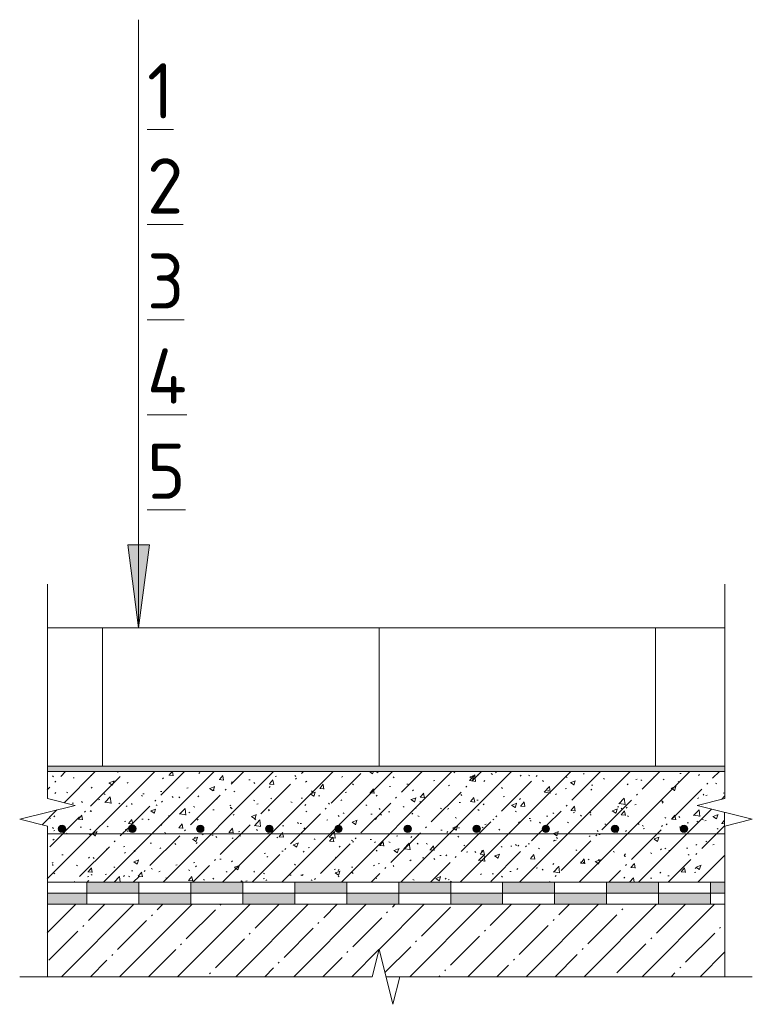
# Model space of a CAD drawing. Header units: millimetres. Extents: x 786 to 42540, y -7760 to 3796.
# Tile 14 of 256: x 3612 to 3877, y 3406 to 3762. Entities that reach past the tile are written whole.
import ezdxf

# ---------------------------------------------------------------- set-up
doc = ezdxf.new("R2010")
doc.units = ezdxf.units.MM
for name, color, linetype, lineweight in [('A-ANNO-NOTE', 7, 'Continuous', 5), ('A-DETL', 7, 'Continuous', 25), ('A-DETL-GENF', 7, 'Continuous', 13), ('G-ANNO-TEXT', 7, 'Continuous', 5)]:
    doc.layers.add(name, color=color, linetype=linetype, lineweight=lineweight)
doc.styles.add('GOST Common_1', font='GOST_Common.ttf', dxfattribs={"height": 20})
pattern_1 = [(0, (2825.0881, 0), (8.128, 2.032), [0.335, -5.761, 0.335, -5.761, -32.512]), (0, (2825.0881, 0), (8.128, 2.032), [-12.192, 0.335, -11.857, 0.335, -5.761, -14.224]), (0, (2825.0881, 0), (8.128, 2.032), [-30.48, 0.335, -3.729, 0.335, -9.825]), (120, (2828.1361, 1.016), (-5.8237636, 6.0230545), [0.335, -5.761, 0.335, -5.761, -32.512]), (120, (2828.1361, 1.016), (-5.8237636, 6.0230545), [-12.192, 0.335, -11.857, 0.335, -5.761, -14.224]), (120, (2828.1361, 1.016), (-5.8237636, 6.0230545), [-30.48, 0.335, -3.729, 0.335, -9.825]), (240, (2829.1521, 5.08), (-2.3042364, -8.0550545), [0.335, -5.761, 0.335, -5.761, -32.512]), (240, (2829.1521, 5.08), (-2.3042364, -8.0550545), [-12.192, 0.335, -11.857, 0.335, -5.761, -14.224]), (240, (2829.1521, 5.08), (-2.3042364, -8.0550545), [-30.48, 0.335, -3.729, 0.335, -9.825])]

# ---------------------------------------------------------------- blocks, each defined once
blk = doc.blocks.new('Линия разрыва - М 1_5-7660913-Пол_Тип 3_брусчатка_рампа')
at = {"layer": 'A-DETL-GENF', "lineweight": 5}
for p, q in [((796.43, 3550.64), (796.43, 3558.14)), ((796.43, 3480.64), (796.43, 3550.64)), ((806.43, 3478.14), (796.43, 3480.64)), ((786.43, 3473.14), (806.43, 3478.14)), ((796.43, 3470.64), (786.43, 3473.14)), ((796.43, 3416.19), (796.43, 3470.64))]:
    blk.add_line(p, q, dxfattribs=at)
blk = doc.blocks.new('Линия разрыва - М 1_5-7660802-Пол_Тип 3_брусчатка_рампа')
at = {"layer": 'A-DETL-GENF', "lineweight": 5}
for p, q in [((1041.43, 3550.64), (1041.43, 3558.14)), ((1041.43, 3550.64), (1041.43, 3480.64)), ((1041.43, 3480.64), (1031.43, 3478.14)), ((1031.43, 3478.14), (1051.43, 3473.14)), ((1051.43, 3473.14), (1041.43, 3470.64)), ((1041.43, 3470.64), (1041.43, 3416.19))]:
    blk.add_line(p, q, dxfattribs=at)
blk = doc.blocks.new('Линия разрыва - М 1_5-5780434-Пол_Тип 3_брусчатка_рампа')
at = {"layer": 'A-DETL-GENF', "lineweight": 5}
for p, q in [((916.43, 3426.19), (913.93, 3416.19)), ((921.43, 3406.19), (916.43, 3426.19)), ((793.93, 3416.19), (786.43, 3416.19)), ((913.93, 3416.19), (793.93, 3416.19)), ((923.93, 3416.19), (921.43, 3406.19)), ((1043.93, 3416.19), (923.93, 3416.19)), ((1043.93, 3416.19), (1051.43, 3416.19))]:
    blk.add_line(p, q, dxfattribs=at)
blk = doc.blocks.new('Стрелка 15гр_черная - Стрелка 15гр_ черная-5807134-Пол_Тип 3_брусчатка_рампа')
at = {"layer": 'A-ANNO-NOTE'}
blk.add_hatch(color=256, dxfattribs=at).paths.add_polyline_path([(825.49, 3572.39), (833.39, 3572.39), (829.44, 3542.39)])
for p, q in [((829.44, 3542.39), (829.44, 3762.39)), ((829.44, 3542.39), (825.49, 3572.39)), ((825.49, 3572.39), (833.39, 3572.39)), ((825.49, 3572.39), (829.44, 3542.39)), ((833.39, 3572.39), (825.49, 3572.39)), ((829.44, 3542.39), (833.39, 3572.39)), ((829.44, 3542.39), (833.39, 3572.39))]:
    blk.add_line(p, q, dxfattribs=at)

msp = doc.modelspace()

# ---------------------------------------------------------------- hatches: boundary and pattern name
at = {"layer": 'A-DETL-GENF', "lineweight": 5}
h = msp.add_hatch(dxfattribs=at)
h.set_pattern_fill('FP_3', color=256, style=0, pattern_type=2)
h.set_pattern_definition(pattern_1)
h.paths.add_polyline_path([(3745.38, 3490.39), (3866.51, 3490.39), (3866.51, 3492.39), (3621.51, 3492.39), (3621.51, 3490.39), (3654.49, 3490.39)])
h = msp.add_hatch(dxfattribs=at)
h.set_pattern_fill('FP_3', color=256, style=0, pattern_type=2)
h.set_pattern_definition(pattern_1)
h.paths.add_polyline_path([(3745.38, 3490.39), (3866.51, 3490.39), (3866.51, 3492.39), (3621.51, 3492.39), (3621.51, 3490.39), (3654.49, 3490.39)])
h = msp.add_hatch(dxfattribs=at)
h.set_pattern_fill('FP_2', color=256, style=0, pattern_type=2)
h.set_pattern_definition([(45, (2825.088, 0), (-10.74944, 10.74944), [15.202, -2.534, 0.507, -2.534]), (45, (2825.088, 10.743), (-10.74944, 10.74944), []), (50, (2825.088, 0), (18.17249, -1.59005), [1.9, -20.903]), (355, (2825.088, 0), (-3.51537, 19.05791), [1.52, -16.722]), (100.451, (2826.602, -0.132), (14.65764, 17.4676), [1.615, -17.764]), (46.184, (2825.088, 5.067), (27.04027, -4.19391), [2.85, -31.354]), (96.636, (2827.34, 4.718), (23.6805, 24.6809), [2.422, -26.647]), (351.184, (2825.088, 5.067), (23.68146, 24.68113), [2.28, -25.083]), (21, (2827.622, 3.8), (15.123144, -10.20089), [1.9, -20.903]), (326, (2827.622, 3.8), (6.16484, 18.37271), [1.52, -16.722]), (71.451, (2828.882, 2.95), (21.28832, 8.17134), [1.615, -17.764]), (37.5, (2825.088, 0), (0.308063, 8.434498), [0.478, -16.042, 0.478, -16.498, -16.785]), (37.5, (2825.088, 0), (0.308063, 8.434498), [-33.495, 0.478, -16.308]), (7.5, (2825.088, 0), (6.665607, 9.993532), [0.478, -9.201, 0.478, -15.662, -6.397]), (7.5, (2825.088, 0), (6.665607, 9.993532), [-25.818, 0.478, -5.92]), (327.5, (2819.438, 0), (13.525065, -0.571517), [0.478, -5.856, 0.478, -19.285, -26.223]), (327.5, (2819.438, 0), (13.525065, -0.571517), [-26.097, 0.478, -25.746]), (317.5, (2816.904, 0), (14.7753, 2.536293), [0.478, -7.757, 0.478, -12.647, -18.622]), (317.5, (2816.904, 0), (14.7753, 2.536293), [-21.359, 0.478, -18.145])])
h.paths.add_polyline_path([(3866.51, 3450.39), (3866.51, 3475.64), (3856.51, 3478.14), (3866.51, 3480.64), (3866.51, 3490.39), (3621.51, 3490.39), (3621.51, 3480.64), (3631.51, 3478.14), (3611.51, 3473.14), (3621.51, 3470.64), (3621.51, 3450.39), (3785.51, 3450.39)])
h.paths.add_polyline_path([(3676.83, 3468.34), (3676.16, 3468.52), (3675.66, 3469.02), (3675.48, 3469.69), (3675.66, 3470.36), (3676.16, 3470.86), (3676.83, 3471.04), (3677.51, 3470.86), (3678, 3470.36), (3678.18, 3469.69), (3678, 3469.02), (3677.51, 3468.52)])
h.paths.add_polyline_path([(3851.83, 3468.34), (3851.16, 3468.52), (3850.66, 3469.02), (3850.48, 3469.69), (3850.66, 3470.36), (3851.16, 3470.86), (3851.83, 3471.04), (3852.51, 3470.86), (3853, 3470.36), (3853.18, 3469.69), (3853, 3469.02), (3852.51, 3468.52)])
h.paths.add_polyline_path([(3751.83, 3468.34), (3751.16, 3468.52), (3750.66, 3469.02), (3750.48, 3469.69), (3750.66, 3470.36), (3751.16, 3470.86), (3751.83, 3471.04), (3752.51, 3470.86), (3753, 3470.36), (3753.18, 3469.69), (3753, 3469.02), (3752.51, 3468.52)])
h.paths.add_polyline_path([(3776.83, 3468.34), (3776.16, 3468.52), (3775.66, 3469.02), (3775.48, 3469.69), (3775.66, 3470.36), (3776.16, 3470.86), (3776.83, 3471.04), (3777.51, 3470.86), (3778, 3470.36), (3778.18, 3469.69), (3778, 3469.02), (3777.51, 3468.52)])
h.paths.add_polyline_path([(3801.83, 3468.34), (3801.16, 3468.52), (3800.66, 3469.02), (3800.48, 3469.69), (3800.66, 3470.36), (3801.16, 3470.86), (3801.83, 3471.04), (3802.51, 3470.86), (3803, 3470.36), (3803.18, 3469.69), (3803, 3469.02), (3802.51, 3468.52)])
h.paths.add_polyline_path([(3826.83, 3468.34), (3826.16, 3468.52), (3825.66, 3469.02), (3825.48, 3469.69), (3825.66, 3470.36), (3826.16, 3470.86), (3826.83, 3471.04), (3827.51, 3470.86), (3828, 3470.36), (3828.18, 3469.69), (3828, 3469.02), (3827.51, 3468.52)])
h.paths.add_polyline_path([(3626.83, 3468.34), (3626.16, 3468.52), (3625.66, 3469.02), (3625.48, 3469.69), (3625.66, 3470.36), (3626.16, 3470.86), (3626.83, 3471.04), (3627.51, 3470.86), (3628, 3470.36), (3628.18, 3469.69), (3628, 3469.02), (3627.51, 3468.52)])
h.paths.add_polyline_path([(3701.83, 3468.34), (3701.16, 3468.52), (3700.66, 3469.02), (3700.48, 3469.69), (3700.66, 3470.36), (3701.16, 3470.86), (3701.83, 3471.04), (3702.51, 3470.86), (3703, 3470.36), (3703.18, 3469.69), (3703, 3469.02), (3702.51, 3468.52)])
h.paths.add_polyline_path([(3726.83, 3468.34), (3726.16, 3468.52), (3725.66, 3469.02), (3725.48, 3469.69), (3725.66, 3470.36), (3726.16, 3470.86), (3726.83, 3471.04), (3727.51, 3470.86), (3728, 3470.36), (3728.18, 3469.69), (3728, 3469.02), (3727.51, 3468.52)])
h.paths.add_polyline_path([(3652.24, 3468.36), (3651.57, 3468.54), (3651.07, 3469.04), (3650.89, 3469.71), (3651.07, 3470.38), (3651.57, 3470.88), (3652.24, 3471.06), (3652.94, 3470.86), (3653.41, 3470.38), (3653.59, 3469.69), (3653.41, 3469.04), (3652.84, 3468.52)])
at = {"layer": 'A-DETL-GENF'}
for points in [[(3626.83, 3468.34), (3627.51, 3468.52), (3628, 3469.02), (3628.18, 3469.69), (3628, 3470.36), (3627.51, 3470.86), (3626.83, 3471.04), (3626.16, 3470.86), (3625.66, 3470.36), (3625.48, 3469.69), (3625.66, 3469.02), (3626.16, 3468.52)], [(3652.24, 3468.36), (3652.92, 3468.54), (3653.41, 3469.04), (3653.59, 3469.71), (3653.41, 3470.38), (3652.92, 3470.88), (3652.24, 3471.06), (3651.57, 3470.88), (3651.07, 3470.38), (3650.89, 3469.71), (3651.07, 3469.04), (3651.57, 3468.54)], [(3676.83, 3468.34), (3677.51, 3468.52), (3678, 3469.02), (3678.18, 3469.69), (3678, 3470.36), (3677.51, 3470.86), (3676.83, 3471.04), (3676.16, 3470.86), (3675.66, 3470.36), (3675.48, 3469.69), (3675.66, 3469.02), (3676.16, 3468.52)], [(3701.83, 3468.34), (3702.51, 3468.52), (3703, 3469.02), (3703.18, 3469.69), (3703, 3470.36), (3702.51, 3470.86), (3701.83, 3471.04), (3701.16, 3470.86), (3700.66, 3470.36), (3700.48, 3469.69), (3700.66, 3469.02), (3701.16, 3468.52)], [(3726.83, 3468.34), (3727.51, 3468.52), (3728, 3469.02), (3728.18, 3469.69), (3728, 3470.36), (3727.51, 3470.86), (3726.83, 3471.04), (3726.16, 3470.86), (3725.66, 3470.36), (3725.48, 3469.69), (3725.66, 3469.02), (3726.16, 3468.52)], [(3751.83, 3468.34), (3752.51, 3468.52), (3753, 3469.02), (3753.18, 3469.69), (3753, 3470.36), (3752.51, 3470.86), (3751.83, 3471.04), (3751.16, 3470.86), (3750.66, 3470.36), (3750.48, 3469.69), (3750.66, 3469.02), (3751.16, 3468.52)], [(3776.83, 3468.34), (3777.51, 3468.52), (3778, 3469.02), (3778.18, 3469.69), (3778, 3470.36), (3777.51, 3470.86), (3776.83, 3471.04), (3776.16, 3470.86), (3775.66, 3470.36), (3775.48, 3469.69), (3775.66, 3469.02), (3776.16, 3468.52)], [(3801.83, 3468.34), (3802.51, 3468.52), (3803, 3469.02), (3803.18, 3469.69), (3803, 3470.36), (3802.51, 3470.86), (3801.83, 3471.04), (3801.16, 3470.86), (3800.66, 3470.36), (3800.48, 3469.69), (3800.66, 3469.02), (3801.16, 3468.52)], [(3826.83, 3468.34), (3827.51, 3468.52), (3828, 3469.02), (3828.18, 3469.69), (3828, 3470.36), (3827.51, 3470.86), (3826.83, 3471.04), (3826.16, 3470.86), (3825.66, 3470.36), (3825.48, 3469.69), (3825.66, 3469.02), (3826.16, 3468.52)], [(3851.83, 3468.34), (3852.51, 3468.52), (3853, 3469.02), (3853.18, 3469.69), (3853, 3470.36), (3852.51, 3470.86), (3851.83, 3471.04), (3851.16, 3470.86), (3850.66, 3470.36), (3850.48, 3469.69), (3850.66, 3469.02), (3851.16, 3468.52)]]:
    msp.add_hatch(color=256, dxfattribs=at).paths.add_polyline_path(points)
at = {"layer": 'A-DETL-GENF', "true_color": 0x808080}
h = msp.add_hatch(color=8, dxfattribs=at)
h.paths.add_polyline_path([(3748.61, 3446.39), (3767.41, 3446.39), (3767.41, 3450.39), (3748.61, 3450.39)])
h.paths.add_polyline_path([(3692.22, 3446.39), (3692.22, 3450.39), (3673.43, 3450.39), (3673.43, 3446.39)])
h.paths.add_polyline_path([(3711.02, 3446.39), (3729.82, 3446.39), (3729.82, 3450.39), (3711.02, 3450.39)])
h.paths.add_polyline_path([(3654.63, 3446.39), (3654.63, 3450.39), (3635.83, 3450.39), (3635.83, 3446.39)])
h.paths.add_polyline_path([(3866.51, 3446.39), (3866.51, 3450.39), (3861.4, 3450.39), (3861.4, 3446.39)])
h.paths.add_polyline_path([(3842.6, 3446.39), (3842.6, 3450.39), (3823.8, 3450.39), (3823.8, 3446.39)])
h.paths.add_polyline_path([(3786.21, 3446.39), (3805.01, 3446.39), (3805.01, 3450.39), (3786.21, 3450.39)])
h = msp.add_hatch(color=8, dxfattribs=at)
h.paths.add_polyline_path([(3745.38, 3442.39), (3748.61, 3442.39), (3748.61, 3446.39), (3729.82, 3446.39), (3729.82, 3442.39)])
h.paths.add_polyline_path([(3861.4, 3442.39), (3861.4, 3446.39), (3842.6, 3446.39), (3842.6, 3442.39)])
h.paths.add_polyline_path([(3635.83, 3442.39), (3635.83, 3446.39), (3621.51, 3446.39), (3621.51, 3442.39)])
h.paths.add_polyline_path([(3654.63, 3442.39), (3673.43, 3442.39), (3673.43, 3446.39), (3654.63, 3446.39)])
h.paths.add_polyline_path([(3823.8, 3442.39), (3823.8, 3446.39), (3805.01, 3446.39), (3805.01, 3442.39)])
h.paths.add_polyline_path([(3692.22, 3442.39), (3711.02, 3442.39), (3711.02, 3446.39), (3692.22, 3446.39)])
h.paths.add_polyline_path([(3786.21, 3442.39), (3786.21, 3446.39), (3767.41, 3446.39), (3767.41, 3442.39)])
at = {"layer": 'A-DETL-GENF', "lineweight": 5}
h = msp.add_hatch(dxfattribs=at)
h.set_pattern_fill('FP_1', color=256, style=0, pattern_type=2)
h.set_pattern_definition([(45, (2825.088, 0), (-10.500536, 10.500536), [14.85, -2.475, 0.495, -2.475]), (45, (2825.088, 10.494), (-10.500536, 10.500536), [])])
h.paths.add_polyline_path([(3745.38, 3416.19), (3866.51, 3416.19), (3866.51, 3442.39), (3621.51, 3442.39), (3621.51, 3416.19), (3739.01, 3416.19), (3741.51, 3426.19), (3744.01, 3416.19)])

# ---------------------------------------------------------------- linework, layer by layer
at = {"layer": 'A-DETL', "lineweight": 5}
for p, q in [((3866.51, 3542.39), (3621.51, 3542.39)), ((3641.51, 3542.39), (3641.51, 3492.39)), ((3741.51, 3542.39), (3741.51, 3492.39)), ((3841.51, 3542.39), (3841.51, 3492.39)), ((3621.51, 3492.39), (3866.51, 3492.39)), ((3621.51, 3490.39), (3866.51, 3490.39)), ((3866.51, 3470.64), (3866.51, 3475.64)), ((3621.51, 3467.89), (3866.51, 3467.89)), ((3621.51, 3450.39), (3866.51, 3450.39)), ((3635.83, 3450.39), (3635.83, 3446.39)), ((3654.63, 3446.39), (3654.63, 3450.39)), ((3673.43, 3450.39), (3673.43, 3446.39)), ((3692.22, 3446.39), (3692.22, 3450.39)), ((3711.02, 3450.39), (3711.02, 3446.39)), ((3729.82, 3446.39), (3729.82, 3450.39)), ((3748.61, 3450.39), (3748.61, 3446.39)), ((3767.41, 3446.39), (3767.41, 3450.39)), ((3786.21, 3450.39), (3786.21, 3446.39)), ((3805.01, 3446.39), (3805.01, 3450.39)), ((3823.8, 3450.39), (3823.8, 3446.39)), ((3842.6, 3446.39), (3842.6, 3450.39)), ((3861.4, 3450.39), (3861.4, 3446.39)), ((3635.83, 3446.39), (3621.51, 3446.39)), ((3635.83, 3446.39), (3654.63, 3446.39)), ((3635.83, 3442.39), (3635.83, 3446.39)), ((3673.43, 3446.39), (3654.63, 3446.39)), ((3654.63, 3446.39), (3654.63, 3442.39)), ((3673.43, 3446.39), (3692.22, 3446.39)), ((3673.43, 3442.39), (3673.43, 3446.39)), ((3711.02, 3446.39), (3692.22, 3446.39)), ((3692.22, 3446.39), (3692.22, 3442.39)), ((3711.02, 3446.39), (3729.82, 3446.39)), ((3711.02, 3442.39), (3711.02, 3446.39)), ((3748.61, 3446.39), (3729.82, 3446.39)), ((3729.82, 3446.39), (3729.82, 3442.39)), ((3748.61, 3446.39), (3767.41, 3446.39)), ((3748.61, 3442.39), (3748.61, 3446.39)), ((3786.21, 3446.39), (3767.41, 3446.39)), ((3767.41, 3446.39), (3767.41, 3442.39)), ((3786.21, 3446.39), (3805.01, 3446.39)), ((3786.21, 3442.39), (3786.21, 3446.39)), ((3823.8, 3446.39), (3805.01, 3446.39)), ((3805.01, 3446.39), (3805.01, 3442.39)), ((3823.8, 3446.39), (3842.6, 3446.39)), ((3823.8, 3442.39), (3823.8, 3446.39)), ((3861.4, 3446.39), (3842.6, 3446.39)), ((3842.6, 3446.39), (3842.6, 3442.39)), ((3861.4, 3446.39), (3866.51, 3446.39)), ((3861.4, 3442.39), (3861.4, 3446.39)), ((3744.01, 3416.19), (3749.01, 3416.19))]:
    msp.add_line(p, q, dxfattribs=at)
at = {"layer": 'A-DETL', "lineweight": 13}
msp.add_line((3866.51, 3442.39), (3621.51, 3442.39), dxfattribs=at)
at = {"layer": 'A-DETL', "lineweight": 5}
for centre, start, end in [((3626.83, 3469.69), 0, 180), ((3626.83, 3469.69), 180, 0), ((3652.24, 3469.71), 0, 180), ((3652.24, 3469.71), 180, 0), ((3676.83, 3469.69), 0, 180), ((3676.83, 3469.69), 180, 0), ((3701.83, 3469.69), 0, 180), ((3701.83, 3469.69), 180, 0), ((3726.83, 3469.69), 0, 180), ((3726.83, 3469.69), 180, 0), ((3751.83, 3469.69), 0, 180), ((3751.83, 3469.69), 180, 0), ((3776.83, 3469.69), 0, 180), ((3776.83, 3469.69), 180, 0), ((3801.83, 3469.69), 0, 180), ((3801.83, 3469.69), 180, 0), ((3826.83, 3469.69), 0, 180), ((3826.83, 3469.69), 180, 0), ((3851.83, 3469.69), 0, 180), ((3851.83, 3469.69), 180, 0)]:
    msp.add_arc(centre, 1.35, start, end, dxfattribs=at)

# ---------------------------------------------------------------- block references
at = {"layer": 'A-ANNO-NOTE'}
msp.add_blockref('Стрелка 15гр_черная - Стрелка 15гр_ черная-5807134-Пол_Тип 3_брусчатка_рампа', (2825.09, 0), dxfattribs=at)
at = {"layer": 'A-DETL-GENF'}
for name in ['Линия разрыва - М 1_5-7660913-Пол_Тип 3_брусчатка_рампа', 'Линия разрыва - М 1_5-7660802-Пол_Тип 3_брусчатка_рампа', 'Линия разрыва - М 1_5-5780434-Пол_Тип 3_брусчатка_рампа']:
    msp.add_blockref(name, (2825.09, 0), dxfattribs=at)

# ---------------------------------------------------------------- texts
at = {"layer": 'G-ANNO-TEXT', "char_height": 20, "attachment_point": 1, "style": 'GOST Common_1'}
for s, insert, width in [('\\L\\fGOST Common|b0|i0|c204|p34|;\\L1', (3657.61, 3746.65), 12.0253), ('\\L\\fGOST Common|b0|i0|c204|p34|;\\L2', (3657.61, 3712.26), 17.6371), ('\\L\\fGOST Common|b0|i0|c204|p34|;\\L3', (3657.61, 3677.86), 16.8354), ('\\L\\fGOST Common|b0|i0|c204|p34|;\\L4', (3657.61, 3643.47), 20.0422), ('\\L\\fGOST Common|b0|i0|c204|p34|;\\L5', (3657.61, 3609.07), 17.6371)]:
    msp.add_mtext(s, dxfattribs=dict(at, insert=insert, width=width))

doc.saveas('drawing.dxf')
